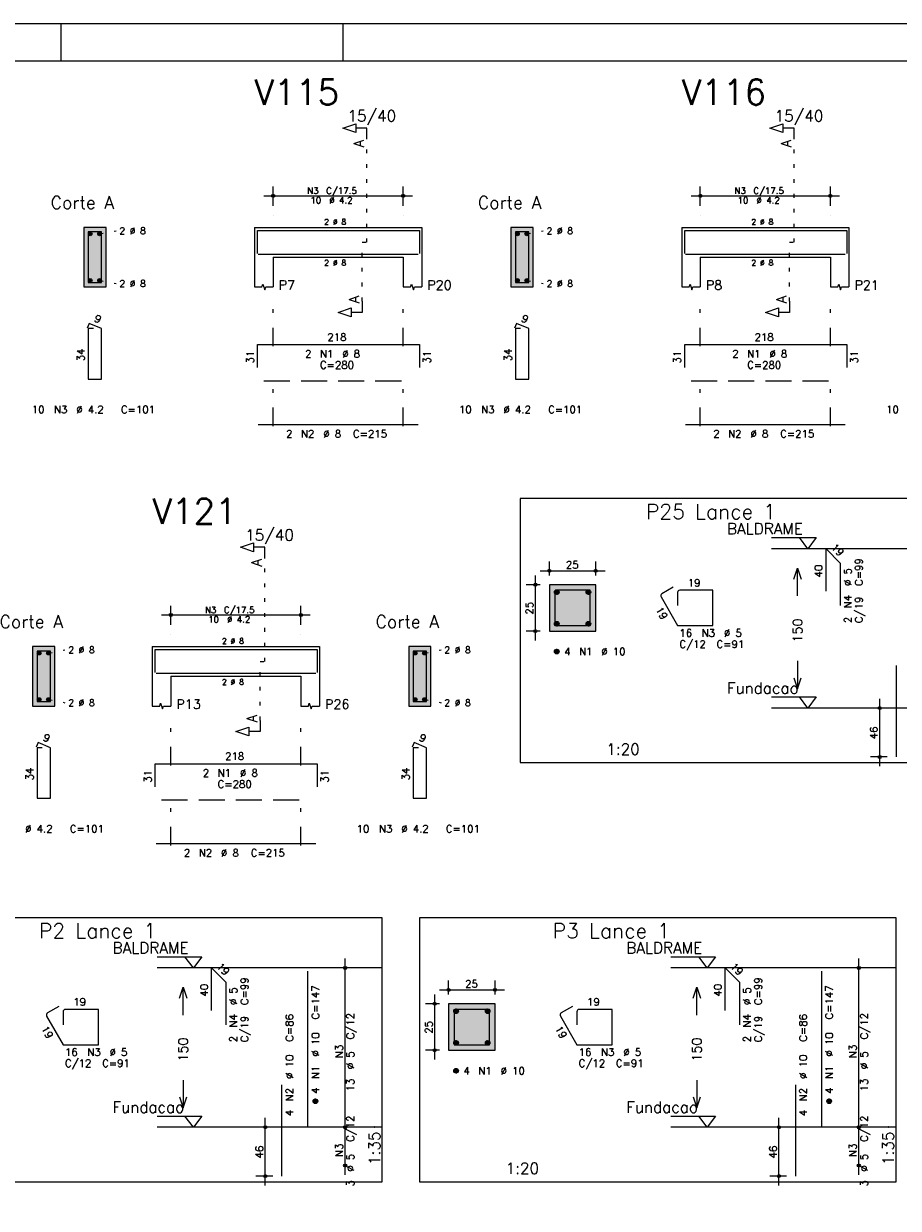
# Model space of a CAD drawing. Extents: x 0 to 84.1, y 0 to 59.4.
# Tile 4 of 9: x 20 to 43.5, y 27.5 to 59.4. Entities that reach past the tile are written whole.
import ezdxf

# ---------------------------------------------------------------- set-up
doc = ezdxf.new("R2010")
doc.units = 0
for name, pattern in [('ESTILO_TQS_0001', [1, 0.7, -0.3]), ('ESTILO_TQS_0002', [0.4, 0.1, -0.3]), ('ESTILO_TQS_0003', [1.5, 0.5, -0.4, 0.1, -0.5])]:
    doc.linetypes.add(name, pattern=pattern)
for name, color, linetype in [('1', 1, 'CONTINUOUS'), ('10', 10, 'CONTINUOUS'), ('2', 2, 'CONTINUOUS'), ('3', 3, 'CONTINUOUS'), ('4', 4, 'CONTINUOUS'), ('6', 6, 'CONTINUOUS'), ('7', 7, 'CONTINUOUS')]:
    doc.layers.add(name, color=color, linetype=linetype)
doc.styles.get("Standard").update_dxf_attribs({"font": 'ROMANS.SHX'})

msp = doc.modelspace()

# ---------------------------------------------------------------- linework, layer by layer
at = {"layer": '1', "linetype": 'ESTILO_TQS_0002'}
for p, q in [((29.237, 53.52), (29.237, 56.29)), ((40.733, 53.52), (40.733, 56.29)), ((22.041, 53.745), (22.486, 53.83)), ((33.537, 53.745), (33.982, 53.83)), ((29.112, 51.935), (29.112, 53.52)), ((29.112, 53.52), (29.237, 53.52)), ((40.608, 51.935), (40.608, 53.52)), ((40.608, 53.52), (40.733, 53.52)), ((22.041, 52.495), (22.486, 52.41)), ((33.537, 52.495), (33.982, 52.41)), ((26.485, 42.246), (26.485, 45.016)), ((20.665, 42.471), (21.11, 42.556)), ((30.785, 42.471), (31.23, 42.556)), ((26.36, 40.661), (26.36, 42.246)), ((26.36, 42.246), (26.485, 42.246)), ((20.665, 41.221), (21.11, 41.136)), ((30.785, 41.221), (31.23, 41.136))]:
    msp.add_line(p, q, dxfattribs=at)
at = {"layer": '1', "linetype": 'ESTILO_TQS_0001'}
for p, q in [((26.462, 49.795), (30.462, 49.795)), ((37.958, 49.795), (41.958, 49.795)), ((23.71, 38.521), (27.71, 38.521))]:
    msp.add_line(p, q, dxfattribs=at)
at = {"layer": '1', "linetype": 'CONTINUOUS'}
for points in [[(33.36, 39.526214), (46.185, 39.526214), (46.185, 46.626214), (33.36, 46.626214), (33.36, 39.526214)], [(40.125, 45.576214), (41.325, 45.576214), (41.1, 45.276214), (40.875, 45.576214)], [(46.185, 45.276214), (40.125, 45.276214)], [(40.125, 41.2905), (41.325, 41.2905), (41.1, 40.9905), (40.875, 41.2905)], [(46.185, 40.9905), (40.125, 40.9905)], [(16.825, 28.252214), (29.65, 28.252214), (29.65, 35.352214), (16.825, 35.352214), (16.825, 28.252214)], [(30.65, 28.252214), (43.475, 28.252214), (43.475, 35.352214), (30.65, 35.352214), (30.65, 28.252214)], [(23.59, 34.302214), (24.79, 34.302214), (24.565, 34.002214), (24.34, 34.302214)], [(37.415, 34.302214), (38.615, 34.302214), (38.39, 34.002214), (38.165, 34.302214)], [(29.65, 34.002214), (23.59, 34.002214)], [(43.475, 34.002214), (37.415, 34.002214)], [(23.59, 30.0165), (24.79, 30.0165), (24.565, 29.7165), (24.34, 30.0165)], [(37.415, 30.0165), (38.615, 30.0165), (38.39, 29.7165), (38.165, 30.0165)], [(29.65, 29.7165), (23.59, 29.7165)], [(43.475, 29.7165), (37.415, 29.7165)]]:
    msp.add_lwpolyline(points, dxfattribs=at)
at = {"layer": '1', "linetype": 'ESTILO_TQS_0002'}
for points in [[(34.145, 43.060857), (35.395, 43.060857), (35.395, 44.310857), (34.145, 44.310857), (34.145, 43.060857)], [(31.435, 31.786857), (32.685, 31.786857), (32.685, 33.036857), (31.435, 33.036857), (31.435, 31.786857)]]:
    msp.add_lwpolyline(points, dxfattribs=at)
at = {"layer": '1', "linetype": 'CONTINUOUS'}
for centre in [(21.791, 53.745), (22.041, 53.745), (33.287, 53.745), (33.537, 53.745), (21.791, 52.495), (22.041, 52.495), (33.287, 52.495), (33.537, 52.495), (20.415, 42.471), (20.665, 42.471), (30.535, 42.471), (30.785, 42.471), (20.415, 41.221), (20.665, 41.221), (30.535, 41.221), (30.785, 41.221)]:
    msp.add_circle(centre, 0.05, dxfattribs=at)
for points in [[(21.841, 53.745), (21.766, 53.788301), (21.744015, 53.762101)], [(21.841, 53.745), (21.744015, 53.762101), (21.744015, 53.727899)], [(21.841, 53.745), (21.744015, 53.727899), (21.766, 53.701699)], [(21.841, 53.745), (21.799682, 53.79424), (21.766, 53.788301)], [(21.841, 53.745), (21.766, 53.701699), (21.799682, 53.69576)], [(21.841, 53.745), (21.829302, 53.777139), (21.799682, 53.79424)], [(21.841, 53.745), (21.799682, 53.69576), (21.829302, 53.712861)], [(21.841, 53.745), (21.829302, 53.712861), (21.841, 53.745)], [(22.091, 53.745), (22.016, 53.788301), (21.994015, 53.762101)], [(22.091, 53.745), (21.994015, 53.762101), (21.994015, 53.727899)], [(22.091, 53.745), (21.994015, 53.727899), (22.016, 53.701699)], [(22.091, 53.745), (22.049682, 53.79424), (22.016, 53.788301)], [(22.091, 53.745), (22.016, 53.701699), (22.049682, 53.69576)], [(22.091, 53.745), (22.079302, 53.777139), (22.049682, 53.79424)], [(22.091, 53.745), (22.049682, 53.69576), (22.079302, 53.712861)], [(22.091, 53.745), (22.079302, 53.712861), (22.091, 53.745)], [(33.337, 53.745), (33.262, 53.788301), (33.240015, 53.762101)], [(33.337, 53.745), (33.240015, 53.762101), (33.240015, 53.727899)], [(33.337, 53.745), (33.240015, 53.727899), (33.262, 53.701699)], [(33.337, 53.745), (33.295682, 53.79424), (33.262, 53.788301)], [(33.337, 53.745), (33.262, 53.701699), (33.295682, 53.69576)], [(33.337, 53.745), (33.325302, 53.777139), (33.295682, 53.79424)], [(33.337, 53.745), (33.295682, 53.69576), (33.325302, 53.712861)], [(33.337, 53.745), (33.325302, 53.712861), (33.337, 53.745)], [(33.587, 53.745), (33.512, 53.788301), (33.490015, 53.762101)], [(33.587, 53.745), (33.490015, 53.762101), (33.490015, 53.727899)], [(33.587, 53.745), (33.490015, 53.727899), (33.512, 53.701699)], [(33.587, 53.745), (33.545682, 53.79424), (33.512, 53.788301)], [(33.587, 53.745), (33.512, 53.701699), (33.545682, 53.69576)], [(33.587, 53.745), (33.575302, 53.777139), (33.545682, 53.79424)], [(33.587, 53.745), (33.545682, 53.69576), (33.575302, 53.712861)], [(33.587, 53.745), (33.575302, 53.712861), (33.587, 53.745)], [(21.841, 52.495), (21.766, 52.538301), (21.744015, 52.512101)], [(21.841, 52.495), (21.744015, 52.512101), (21.744015, 52.477899)], [(21.841, 52.495), (21.744015, 52.477899), (21.766, 52.451699)], [(21.841, 52.495), (21.799682, 52.54424), (21.766, 52.538301)], [(21.841, 52.495), (21.766, 52.451699), (21.799682, 52.44576)], [(21.841, 52.495), (21.829302, 52.527139), (21.799682, 52.54424)], [(21.841, 52.495), (21.799682, 52.44576), (21.829302, 52.462861)], [(21.841, 52.495), (21.829302, 52.462861), (21.841, 52.495)], [(22.091, 52.495), (22.016, 52.538301), (21.994015, 52.512101)], [(22.091, 52.495), (21.994015, 52.512101), (21.994015, 52.477899)], [(22.091, 52.495), (21.994015, 52.477899), (22.016, 52.451699)], [(22.091, 52.495), (22.049682, 52.54424), (22.016, 52.538301)], [(22.091, 52.495), (22.016, 52.451699), (22.049682, 52.44576)], [(22.091, 52.495), (22.079302, 52.527139), (22.049682, 52.54424)], [(22.091, 52.495), (22.049682, 52.44576), (22.079302, 52.462861)], [(22.091, 52.495), (22.079302, 52.462861), (22.091, 52.495)], [(33.337, 52.495), (33.262, 52.538301), (33.240015, 52.512101)], [(33.337, 52.495), (33.240015, 52.512101), (33.240015, 52.477899)], [(33.337, 52.495), (33.240015, 52.477899), (33.262, 52.451699)], [(33.337, 52.495), (33.295682, 52.54424), (33.262, 52.538301)], [(33.337, 52.495), (33.262, 52.451699), (33.295682, 52.44576)], [(33.337, 52.495), (33.325302, 52.527139), (33.295682, 52.54424)], [(33.337, 52.495), (33.295682, 52.44576), (33.325302, 52.462861)], [(33.337, 52.495), (33.325302, 52.462861), (33.337, 52.495)], [(33.587, 52.495), (33.512, 52.538301), (33.490015, 52.512101)], [(33.587, 52.495), (33.490015, 52.512101), (33.490015, 52.477899)], [(33.587, 52.495), (33.490015, 52.477899), (33.512, 52.451699)], [(33.587, 52.495), (33.545682, 52.54424), (33.512, 52.538301)], [(33.587, 52.495), (33.512, 52.451699), (33.545682, 52.44576)], [(33.587, 52.495), (33.575302, 52.527139), (33.545682, 52.54424)], [(33.587, 52.495), (33.545682, 52.44576), (33.575302, 52.462861)], [(33.587, 52.495), (33.575302, 52.462861), (33.587, 52.495)], [(20.465, 42.471), (20.39, 42.514301), (20.368015, 42.488101)], [(20.465, 42.471), (20.368015, 42.488101), (20.368015, 42.453899)], [(20.465, 42.471), (20.368015, 42.453899), (20.39, 42.427699)], [(20.465, 42.471), (20.423682, 42.52024), (20.39, 42.514301)], [(20.465, 42.471), (20.39, 42.427699), (20.423682, 42.42176)], [(20.465, 42.471), (20.453302, 42.503139), (20.423682, 42.52024)], [(20.465, 42.471), (20.423682, 42.42176), (20.453302, 42.438861)], [(20.465, 42.471), (20.453302, 42.438861), (20.465, 42.471)], [(20.715, 42.471), (20.64, 42.514301), (20.618015, 42.488101)], [(20.715, 42.471), (20.618015, 42.488101), (20.618015, 42.453899)], [(20.715, 42.471), (20.618015, 42.453899), (20.64, 42.427699)], [(20.715, 42.471), (20.673682, 42.52024), (20.64, 42.514301)], [(20.715, 42.471), (20.64, 42.427699), (20.673682, 42.42176)], [(20.715, 42.471), (20.703302, 42.503139), (20.673682, 42.52024)], [(20.715, 42.471), (20.673682, 42.42176), (20.703302, 42.438861)], [(20.715, 42.471), (20.703302, 42.438861), (20.715, 42.471)], [(30.585, 42.471), (30.51, 42.514301), (30.488015, 42.488101)], [(30.585, 42.471), (30.488015, 42.488101), (30.488015, 42.453899)], [(30.585, 42.471), (30.488015, 42.453899), (30.51, 42.427699)], [(30.585, 42.471), (30.543682, 42.52024), (30.51, 42.514301)], [(30.585, 42.471), (30.51, 42.427699), (30.543682, 42.42176)], [(30.585, 42.471), (30.573302, 42.503139), (30.543682, 42.52024)], [(30.585, 42.471), (30.543682, 42.42176), (30.573302, 42.438861)], [(30.585, 42.471), (30.573302, 42.438861), (30.585, 42.471)], [(30.835, 42.471), (30.76, 42.514301), (30.738015, 42.488101)], [(30.835, 42.471), (30.738015, 42.488101), (30.738015, 42.453899)], [(30.835, 42.471), (30.738015, 42.453899), (30.76, 42.427699)], [(30.835, 42.471), (30.793682, 42.52024), (30.76, 42.514301)], [(30.835, 42.471), (30.76, 42.427699), (30.793682, 42.42176)], [(30.835, 42.471), (30.823302, 42.503139), (30.793682, 42.52024)], [(30.835, 42.471), (30.793682, 42.42176), (30.823302, 42.438861)], [(30.835, 42.471), (30.823302, 42.438861), (30.835, 42.471)], [(20.465, 41.221), (20.39, 41.264301), (20.368015, 41.238101)], [(20.465, 41.221), (20.368015, 41.238101), (20.368015, 41.203899)], [(20.465, 41.221), (20.368015, 41.203899), (20.39, 41.177699)], [(20.465, 41.221), (20.423682, 41.27024), (20.39, 41.264301)], [(20.465, 41.221), (20.39, 41.177699), (20.423682, 41.17176)], [(20.465, 41.221), (20.453302, 41.253139), (20.423682, 41.27024)], [(20.465, 41.221), (20.423682, 41.17176), (20.453302, 41.188861)], [(20.465, 41.221), (20.453302, 41.188861), (20.465, 41.221)], [(20.715, 41.221), (20.64, 41.264301), (20.618015, 41.238101)], [(20.715, 41.221), (20.618015, 41.238101), (20.618015, 41.203899)], [(20.715, 41.221), (20.618015, 41.203899), (20.64, 41.177699)], [(20.715, 41.221), (20.673682, 41.27024), (20.64, 41.264301)], [(20.715, 41.221), (20.64, 41.177699), (20.673682, 41.17176)], [(20.715, 41.221), (20.703302, 41.253139), (20.673682, 41.27024)], [(20.715, 41.221), (20.673682, 41.17176), (20.703302, 41.188861)], [(20.715, 41.221), (20.703302, 41.188861), (20.715, 41.221)], [(30.585, 41.221), (30.51, 41.264301), (30.488015, 41.238101)], [(30.585, 41.221), (30.488015, 41.238101), (30.488015, 41.203899)], [(30.585, 41.221), (30.488015, 41.203899), (30.51, 41.177699)], [(30.585, 41.221), (30.543682, 41.27024), (30.51, 41.264301)], [(30.585, 41.221), (30.51, 41.177699), (30.543682, 41.17176)], [(30.585, 41.221), (30.573302, 41.253139), (30.543682, 41.27024)], [(30.585, 41.221), (30.543682, 41.17176), (30.573302, 41.188861)], [(30.585, 41.221), (30.573302, 41.188861), (30.585, 41.221)], [(30.835, 41.221), (30.76, 41.264301), (30.738015, 41.238101)], [(30.835, 41.221), (30.738015, 41.238101), (30.738015, 41.203899)], [(30.835, 41.221), (30.738015, 41.203899), (30.76, 41.177699)], [(30.835, 41.221), (30.793682, 41.27024), (30.76, 41.264301)], [(30.835, 41.221), (30.76, 41.177699), (30.793682, 41.17176)], [(30.835, 41.221), (30.823302, 41.253139), (30.793682, 41.27024)], [(30.835, 41.221), (30.793682, 41.17176), (30.823302, 41.188861)], [(30.835, 41.221), (30.823302, 41.188861), (30.835, 41.221)]]:
    msp.add_solid(points, dxfattribs=at)
at = {"layer": '10', "linetype": 'CONTINUOUS'}
for points in [[(22.216, 52.32), (22.216, 53.92), (21.616, 53.92)], [(22.216, 52.32), (21.616, 53.92), (21.616, 52.32)], [(33.712, 52.32), (33.712, 53.92), (33.112, 53.92)], [(33.712, 52.32), (33.112, 53.92), (33.112, 52.32)], [(22.216, 52.32), (21.616, 52.32), (22.216, 52.32)], [(33.712, 52.32), (33.112, 52.32), (33.712, 52.32)], [(20.84, 41.046), (20.84, 42.646), (20.24, 42.646)], [(20.84, 41.046), (20.24, 42.646), (20.24, 41.046)], [(30.96, 41.046), (30.96, 42.646), (30.36, 42.646)], [(30.96, 41.046), (30.36, 42.646), (30.36, 41.046)], [(20.84, 41.046), (20.24, 41.046), (20.84, 41.046)], [(30.96, 41.046), (30.36, 41.046), (30.96, 41.046)]]:
    msp.add_solid(points, dxfattribs=at)
at = {"layer": '2', "linetype": 'CONTINUOUS'}
for p, q in [((84.100006, 59.400002), (0, 59.400002)), ((21, 59.400002), (21, 58.400002)), ((28.600006, 58.400002), (28.600006, 59.400002)), ((26.712, 54.5), (26.712, 55.02)), ((30.212, 54.5), (30.212, 55.02)), ((38.208, 54.5), (38.208, 55.02)), ((41.708, 54.5), (41.708, 55.02)), ((26.462, 54.77), (30.462, 54.77)), ((37.958, 54.77), (41.958, 54.77)), ((26.712, 54.25), (26.712, 54.25)), ((30.212, 54.25), (30.212, 54.25)), ((38.208, 54.25), (38.208, 54.25)), ((41.708, 54.25), (41.708, 54.25)), ((22.216, 53.92), (21.616, 53.92)), ((21.616, 53.92), (21.616, 52.32)), ((22.216, 52.32), (22.216, 53.92)), ((26.212, 53.92), (26.212, 53.12)), ((26.212, 53.92), (26.712, 53.92)), ((26.712, 53.92), (30.212, 53.92)), ((30.212, 53.92), (30.712, 53.92)), ((30.712, 53.92), (30.712, 53.12)), ((33.712, 53.92), (33.112, 53.92)), ((33.112, 53.92), (33.112, 52.32)), ((33.712, 52.32), (33.712, 53.92)), ((37.708, 53.92), (37.708, 53.12)), ((37.708, 53.92), (38.208, 53.92)), ((38.208, 53.92), (41.708, 53.92)), ((41.708, 53.92), (42.208, 53.92)), ((42.208, 53.92), (42.208, 53.12)), ((26.212, 53.12), (26.212, 52.32)), ((26.712, 53.12), (30.212, 53.12)), ((26.712, 53.12), (26.712, 52.32)), ((30.212, 53.12), (30.212, 52.32)), ((30.712, 53.12), (30.712, 52.32)), ((37.708, 53.12), (37.708, 52.32)), ((38.208, 53.12), (41.708, 53.12)), ((38.208, 53.12), (38.208, 52.32)), ((41.708, 53.12), (41.708, 52.32)), ((42.208, 53.12), (42.208, 52.32)), ((21.616, 52.32), (22.216, 52.32)), ((33.112, 52.32), (33.712, 52.32)), ((34.145, 44.560857), (34.145, 44.935857)), ((35.395, 44.560857), (35.395, 44.935857)), ((33.895, 44.685857), (35.645, 44.685857)), ((33.895, 44.310857), (33.52, 44.310857)), ((33.77, 42.810857), (33.77, 44.560857)), ((34.145, 44.310857), (34.145, 44.310857)), ((34.145, 44.310857), (34.145, 44.310857)), ((35.395, 44.310857), (35.395, 44.310857)), ((23.96, 43.226), (23.96, 43.746)), ((27.46, 43.226), (27.46, 43.746)), ((23.71, 43.496), (27.71, 43.496)), ((33.895, 43.060857), (33.52, 43.060857)), ((34.145, 43.060857), (34.145, 43.060857)), ((23.96, 42.976), (23.96, 42.976)), ((27.46, 42.976), (27.46, 42.976)), ((20.84, 42.646), (20.24, 42.646)), ((20.24, 42.646), (20.24, 41.046)), ((20.84, 41.046), (20.84, 42.646)), ((23.46, 42.646), (23.46, 41.846)), ((23.46, 42.646), (23.96, 42.646)), ((23.96, 42.646), (27.46, 42.646)), ((27.46, 42.646), (27.96, 42.646)), ((27.96, 42.646), (27.96, 41.846)), ((30.96, 42.646), (30.36, 42.646)), ((30.36, 42.646), (30.36, 41.046)), ((30.96, 41.046), (30.96, 42.646)), ((23.46, 41.846), (23.46, 41.046)), ((23.96, 41.846), (27.46, 41.846)), ((23.96, 41.846), (23.96, 41.046)), ((27.46, 41.846), (27.46, 41.046)), ((27.96, 41.846), (27.96, 41.046)), ((43.035, 39.426214), (43.035, 41.2405)), ((20.24, 41.046), (20.84, 41.046)), ((30.36, 41.046), (30.96, 41.046)), ((43.235, 40.9905), (42.785, 40.9905)), ((43.485, 40.9905), (43.485, 40.9905)), ((43.235, 39.676214), (42.785, 39.676214)), ((43.485, 39.676214), (43.485, 39.676214)), ((28.65, 29.4665), (28.65, 34.252214)), ((42.475, 29.4665), (42.475, 34.252214)), ((28.65, 34.002214), (28.65, 34.002214)), ((42.475, 34.002214), (42.475, 34.002214)), ((31.435, 33.286857), (31.435, 33.661857)), ((32.685, 33.286857), (32.685, 33.661857)), ((31.06, 31.536857), (31.06, 33.286857)), ((31.185, 33.411857), (32.935, 33.411857)), ((31.185, 33.036857), (30.81, 33.036857)), ((31.435, 33.036857), (31.435, 33.036857)), ((31.435, 33.036857), (31.435, 33.036857)), ((32.685, 33.036857), (32.685, 33.036857)), ((31.185, 31.786857), (30.81, 31.786857)), ((31.435, 31.786857), (31.435, 31.786857)), ((26.5, 28.152214), (26.5, 29.9665)), ((28.65, 28.437929), (28.65, 29.9665)), ((40.325, 28.152214), (40.325, 29.9665)), ((42.475, 28.437929), (42.475, 29.9665)), ((26.7, 29.7165), (26.25, 29.7165)), ((26.95, 29.7165), (26.95, 29.7165)), ((28.65, 29.7165), (28.65, 29.7165)), ((28.65, 29.7165), (28.65, 29.7165)), ((40.525, 29.7165), (40.075, 29.7165)), ((40.775, 29.7165), (40.775, 29.7165)), ((42.475, 29.7165), (42.475, 29.7165)), ((42.475, 29.7165), (42.475, 29.7165)), ((28.65, 28.687929), (28.65, 28.687929)), ((42.475, 28.687929), (42.475, 28.687929)), ((26.7, 28.402214), (26.25, 28.402214)), ((26.95, 28.402214), (26.95, 28.402214)), ((40.525, 28.402214), (40.075, 28.402214)), ((40.775, 28.402214), (40.775, 28.402214))]:
    msp.add_line(p, q, dxfattribs=at)
at = {"layer": '2', "linetype": 'ESTILO_TQS_0003'}
for p, q in [((26.712, 50.722), (26.712, 51.82)), ((30.212, 50.722), (30.212, 51.82)), ((38.208, 50.722), (38.208, 51.82)), ((41.708, 50.722), (41.708, 51.82)), ((26.712, 48.572), (26.712, 49.918)), ((30.212, 48.572), (30.212, 49.918)), ((38.208, 48.572), (38.208, 49.918)), ((41.708, 48.572), (41.708, 49.918)), ((23.96, 39.448), (23.96, 40.546)), ((27.46, 39.448), (27.46, 40.546)), ((23.96, 37.298), (23.96, 38.644)), ((27.46, 37.298), (27.46, 38.644))]:
    msp.add_line(p, q, dxfattribs=at)
at = {"layer": '2', "linetype": 'CONTINUOUS'}
for points in [[(83.100006, 1), (2.5, 1), (2.5, 58.400002), (83.100006, 58.400002), (83.100006, 1)], [(29.237, 56.29), (29.237, 56.59), (28.937, 56.59), (28.937, 56.47), (28.587, 56.59), (28.937, 56.71), (28.937, 56.59)], [(40.733, 56.29), (40.733, 56.59), (40.433, 56.59), (40.433, 56.47), (40.083, 56.59), (40.433, 56.71), (40.433, 56.59)], [(26.212, 52.32), (26.412, 52.32), (26.437, 52.395), (26.487, 52.245), (26.512, 52.32), (26.712, 52.32)], [(30.212, 52.32), (30.412, 52.32), (30.437, 52.395), (30.487, 52.245), (30.512, 52.32), (30.712, 52.32)], [(37.708, 52.32), (37.908, 52.32), (37.933, 52.395), (37.983, 52.245), (38.008, 52.32), (38.208, 52.32)], [(41.708, 52.32), (41.908, 52.32), (41.933, 52.395), (41.983, 52.245), (42.008, 52.32), (42.208, 52.32)], [(29.112, 51.935), (29.112, 51.635), (28.812, 51.635), (28.812, 51.515), (28.462, 51.635), (28.812, 51.755), (28.812, 51.635)], [(40.608, 51.935), (40.608, 51.635), (40.308, 51.635), (40.308, 51.515), (39.958, 51.635), (40.308, 51.755), (40.308, 51.635)], [(26.485, 45.016), (26.485, 45.316), (26.185, 45.316), (26.185, 45.196), (25.835, 45.316), (26.185, 45.436), (26.185, 45.316)], [(40.725, 44.458357), (40.825, 44.758357), (40.925, 44.458357)], [(40.825, 44.008357), (40.825, 44.758357)], [(34.145, 43.060857), (35.395, 43.060857), (35.395, 44.310857), (34.145, 44.310857), (34.145, 43.060857)], [(40.825, 42.258357), (40.825, 41.508357)], [(40.725, 41.808357), (40.825, 41.508357), (40.925, 41.808357)], [(23.46, 41.046), (23.66, 41.046), (23.685, 41.121), (23.735, 40.971), (23.76, 41.046), (23.96, 41.046)], [(27.46, 41.046), (27.66, 41.046), (27.685, 41.121), (27.735, 40.971), (27.76, 41.046), (27.96, 41.046)], [(26.36, 40.661), (26.36, 40.361), (26.06, 40.361), (26.06, 40.241), (25.71, 40.361), (26.06, 40.481), (26.06, 40.361)], [(24.19, 33.184357), (24.29, 33.484357), (24.39, 33.184357)], [(24.29, 32.734357), (24.29, 33.484357)], [(38.015, 33.184357), (38.115, 33.484357), (38.215, 33.184357)], [(38.115, 32.734357), (38.115, 33.484357)], [(31.435, 31.786857), (32.685, 31.786857), (32.685, 33.036857), (31.435, 33.036857), (31.435, 31.786857)], [(24.29, 30.984357), (24.29, 30.234357)], [(38.115, 30.984357), (38.115, 30.234357)], [(24.19, 30.534357), (24.29, 30.234357), (24.39, 30.534357)], [(38.015, 30.534357), (38.115, 30.234357), (38.215, 30.534357)]]:
    msp.add_lwpolyline(points, dxfattribs=at)
for centre, radius in [((26.712, 54.77), 0.041625), ((30.212, 54.77), 0.041625), ((38.208, 54.77), 0.041625), ((41.708, 54.77), 0.041625), ((26.712, 54.77), 0.02075), ((30.212, 54.77), 0.02075), ((38.208, 54.77), 0.02075), ((41.708, 54.77), 0.02075), ((34.145, 44.685857), 0.04), ((34.145, 44.685857), 0.02), ((35.395, 44.685857), 0.04), ((35.395, 44.685857), 0.02), ((33.77, 44.310857), 0.04), ((33.77, 44.310857), 0.02), ((23.96, 43.496), 0.041625), ((23.96, 43.496), 0.02075), ((27.46, 43.496), 0.041625), ((27.46, 43.496), 0.02075), ((33.77, 43.060857), 0.04), ((33.77, 43.060857), 0.02), ((43.035, 40.9905), 0.04), ((43.035, 40.9905), 0.02), ((43.035, 39.676214), 0.04), ((43.035, 39.676214), 0.02), ((28.65, 34.002214), 0.041625), ((28.65, 34.002214), 0.02075), ((42.475, 34.002214), 0.041625), ((42.475, 34.002214), 0.02075), ((31.435, 33.411857), 0.04), ((31.435, 33.411857), 0.02), ((32.685, 33.411857), 0.04), ((32.685, 33.411857), 0.02), ((31.06, 33.036857), 0.04), ((31.06, 33.036857), 0.02), ((31.06, 31.786857), 0.04), ((31.06, 31.786857), 0.02), ((26.5, 29.7165), 0.04), ((26.5, 29.7165), 0.02), ((28.65, 29.7165), 0.041625), ((28.65, 29.7165), 0.041625), ((28.65, 29.7165), 0.02075), ((28.65, 29.7165), 0.02075), ((40.325, 29.7165), 0.04), ((40.325, 29.7165), 0.02), ((42.475, 29.7165), 0.041625), ((42.475, 29.7165), 0.041625), ((42.475, 29.7165), 0.02075), ((42.475, 29.7165), 0.02075), ((28.65, 28.687929), 0.041625), ((28.65, 28.687929), 0.02075), ((42.475, 28.687929), 0.041625), ((42.475, 28.687929), 0.02075), ((26.5, 28.402214), 0.04), ((26.5, 28.402214), 0.02), ((40.325, 28.402214), 0.04), ((40.325, 28.402214), 0.02)]:
    msp.add_circle(centre, radius, dxfattribs=at)
for points in [[(34.145, 43.060857), (35.395, 43.060857), (35.395, 44.310857)], [(34.145, 43.060857), (35.395, 44.310857), (34.145, 44.310857)], [(34.145, 43.060857), (34.145, 44.310857), (34.145, 43.060857)], [(31.435, 31.786857), (32.685, 31.786857), (32.685, 33.036857)], [(31.435, 31.786857), (32.685, 33.036857), (31.435, 33.036857)], [(31.435, 31.786857), (31.435, 33.036857), (31.435, 31.786857)]]:
    msp.add_solid(points, dxfattribs=at)
at = {"layer": '3', "linetype": 'CONTINUOUS'}
for p, q in [((34.283156, 44.102046), (34.35381, 44.1727)), ((34.283165, 44.119732), (34.336181, 44.172749)), ((34.286831, 44.088044), (34.367838, 44.16905)), ((34.292882, 44.076416), (34.379471, 44.163006)), ((34.300828, 44.066686), (34.389208, 44.155065)), ((34.310562, 44.058741), (34.397159, 44.145339)), ((34.322198, 44.0527), (34.403158, 44.13366)), ((34.336173, 44.048997), (34.406893, 44.119717)), ((34.353878, 44.049024), (34.406897, 44.102044)), ((35.133156, 44.102046), (35.20381, 44.1727)), ((35.133165, 44.119732), (35.186181, 44.172749)), ((35.136831, 44.088044), (35.217838, 44.16905)), ((35.142882, 44.076416), (35.229471, 44.163006)), ((35.150828, 44.066686), (35.239208, 44.155065)), ((35.160562, 44.058741), (35.247159, 44.145339)), ((35.172198, 44.0527), (35.253158, 44.13366)), ((35.186173, 44.048997), (35.256893, 44.119717)), ((35.203878, 44.049024), (35.256897, 44.102044)), ((34.283156, 43.252046), (34.35381, 43.3227)), ((34.283165, 43.269732), (34.336181, 43.322749)), ((34.286831, 43.238044), (34.367838, 43.31905)), ((34.292882, 43.226416), (34.379471, 43.313006)), ((34.300828, 43.216686), (34.389208, 43.305065)), ((34.310562, 43.208741), (34.397159, 43.295339)), ((34.322198, 43.2027), (34.403158, 43.28366)), ((34.336173, 43.198997), (34.406893, 43.269717)), ((34.353878, 43.199024), (34.406897, 43.252044)), ((35.133156, 43.252046), (35.20381, 43.3227)), ((35.133165, 43.269732), (35.186181, 43.322749)), ((35.136831, 43.238044), (35.217838, 43.31905)), ((35.142882, 43.226416), (35.229471, 43.313006)), ((35.150828, 43.216686), (35.239208, 43.305065)), ((35.160562, 43.208741), (35.247159, 43.295339)), ((35.172198, 43.2027), (35.253158, 43.28366)), ((35.186173, 43.198997), (35.256893, 43.269717)), ((35.203878, 43.199024), (35.256897, 43.252044)), ((34.283156, 42.502046), (34.35381, 42.5727)), ((34.283165, 42.519732), (34.336181, 42.572749)), ((34.286831, 42.488044), (34.367838, 42.56905)), ((34.292882, 42.476416), (34.379471, 42.563006)), ((34.300828, 42.466686), (34.389208, 42.555065)), ((34.310562, 42.458741), (34.397159, 42.545339)), ((34.322198, 42.4527), (34.403158, 42.53366)), ((34.336173, 42.448997), (34.406893, 42.519717)), ((34.353878, 42.449024), (34.406897, 42.502044)), ((31.573156, 32.828046), (31.64381, 32.8987)), ((31.573165, 32.845732), (31.626181, 32.898749)), ((31.576831, 32.814044), (31.657838, 32.89505)), ((31.582882, 32.802416), (31.669471, 32.889006)), ((31.590828, 32.792686), (31.679208, 32.881065)), ((31.600562, 32.784741), (31.687159, 32.871339)), ((31.612198, 32.7787), (31.693158, 32.85966)), ((31.626173, 32.774997), (31.696893, 32.845717)), ((31.643878, 32.775024), (31.696897, 32.828044)), ((32.423156, 32.828046), (32.49381, 32.8987)), ((32.423165, 32.845732), (32.476181, 32.898749)), ((32.426831, 32.814044), (32.507838, 32.89505)), ((32.432882, 32.802416), (32.519471, 32.889006)), ((32.440828, 32.792686), (32.529208, 32.881065)), ((32.450562, 32.784741), (32.537159, 32.871339)), ((32.462198, 32.7787), (32.543158, 32.85966)), ((32.476173, 32.774997), (32.546893, 32.845717)), ((32.493878, 32.775024), (32.546897, 32.828044)), ((31.573156, 31.978046), (31.64381, 32.0487)), ((31.573165, 31.995732), (31.626181, 32.048749)), ((31.576831, 31.964044), (31.657838, 32.04505)), ((31.582882, 31.952416), (31.669471, 32.039006)), ((31.590828, 31.942686), (31.679208, 32.031065)), ((31.600562, 31.934741), (31.687159, 32.021339)), ((31.612198, 31.9287), (31.693158, 32.00966)), ((31.626173, 31.924997), (31.696893, 31.995717)), ((31.643878, 31.925024), (31.696897, 31.978044)), ((32.423156, 31.978046), (32.49381, 32.0487)), ((32.423165, 31.995732), (32.476181, 32.048749)), ((32.426831, 31.964044), (32.507838, 32.04505)), ((32.432882, 31.952416), (32.519471, 32.039006)), ((32.440828, 31.942686), (32.529208, 32.031065)), ((32.450562, 31.934741), (32.537159, 32.021339)), ((32.462198, 31.9287), (32.543158, 32.00966)), ((32.476173, 31.924997), (32.546893, 31.995717)), ((32.493878, 31.925024), (32.546897, 31.978044)), ((31.573156, 31.228046), (31.64381, 31.2987)), ((31.573165, 31.245732), (31.626181, 31.298749)), ((31.576831, 31.214044), (31.657838, 31.29505)), ((31.582882, 31.202416), (31.669471, 31.289006)), ((31.590828, 31.192686), (31.679208, 31.281065)), ((31.600562, 31.184741), (31.687159, 31.271339)), ((31.612198, 31.1787), (31.693158, 31.25966)), ((31.626173, 31.174997), (31.696893, 31.245717)), ((31.643878, 31.175024), (31.696897, 31.228044)), ((27.788156, 30.407689), (27.85881, 30.478343)), ((27.788165, 30.425375), (27.841181, 30.478392)), ((27.791831, 30.393687), (27.872838, 30.474693)), ((27.797882, 30.382059), (27.884471, 30.468649)), ((27.805828, 30.372328), (27.894208, 30.460708)), ((27.815562, 30.364384), (27.902159, 30.450982)), ((27.827198, 30.358343), (27.908158, 30.439303)), ((27.841173, 30.35464), (27.911893, 30.42536)), ((27.858878, 30.354667), (27.911897, 30.407687)), ((41.613156, 30.407689), (41.68381, 30.478343)), ((41.613165, 30.425375), (41.666181, 30.478392)), ((41.616831, 30.393687), (41.697838, 30.474693)), ((41.622882, 30.382059), (41.709471, 30.468649)), ((41.630828, 30.372328), (41.719208, 30.460708)), ((41.640562, 30.364384), (41.727159, 30.450982)), ((41.652198, 30.358343), (41.733158, 30.439303)), ((41.666173, 30.35464), (41.736893, 30.42536)), ((41.683878, 30.354667), (41.736897, 30.407687))]:
    msp.add_line(p, q, dxfattribs=at)
for centre in [(34.345, 44.110857), (35.195, 44.110857), (34.345, 43.260857), (35.195, 43.260857), (34.345, 42.510857), (31.635, 32.836857), (32.485, 32.836857), (31.635, 31.986857), (32.485, 31.986857), (31.635, 31.236857), (27.85, 30.4165), (41.675, 30.4165)]:
    msp.add_circle(centre, 0.0625, dxfattribs=at)
at = {"layer": '4', "linetype": 'CONTINUOUS'}
for p, q in [((26.292, 53.22), (26.292, 53.84)), ((26.292, 53.84), (30.652, 53.84)), ((30.652, 53.84), (30.652, 53.22)), ((37.788, 53.22), (37.788, 53.84)), ((37.788, 53.84), (42.148, 53.84)), ((42.148, 53.84), (42.148, 53.22)), ((26.312, 53.2), (30.612, 53.2)), ((37.808, 53.2), (42.108, 53.2)), ((34.295, 44.098357), (34.295, 43.210857)), ((34.295, 44.098357), (34.295, 43.748357)), ((34.7075, 44.160857), (34.3575, 44.160857)), ((35.245, 44.160857), (34.3575, 44.160857)), ((35.245, 43.210857), (35.245, 44.160857)), ((34.295, 43.210857), (35.245, 43.210857)), ((23.54, 41.946), (23.54, 42.566)), ((23.54, 42.566), (27.9, 42.566)), ((27.9, 42.566), (27.9, 41.946)), ((23.56, 41.926), (27.86, 41.926)), ((31.585, 32.824357), (31.585, 31.936857)), ((31.585, 32.824357), (31.585, 32.474357)), ((31.9975, 32.886857), (31.6475, 32.886857)), ((32.535, 32.886857), (31.6475, 32.886857)), ((32.535, 31.936857), (32.535, 32.886857)), ((31.585, 31.936857), (32.535, 31.936857))]:
    msp.add_line(p, q, dxfattribs=at)
for points in [[(21.736, 53.8), (21.736, 52.44), (22.096, 52.44), (22.096, 53.8), (21.736, 53.8)], [(33.232, 53.8), (33.232, 52.44), (33.592, 52.44), (33.592, 53.8), (33.232, 53.8)], [(20.36, 42.526), (20.36, 41.166), (20.72, 41.166), (20.72, 42.526), (20.36, 42.526)], [(30.48, 42.526), (30.48, 41.166), (30.84, 41.166), (30.84, 42.526), (30.48, 42.526)]]:
    msp.add_lwpolyline(points, dxfattribs=at)
for centre in [(34.3575, 44.098357), (34.3575, 44.098357), (31.6475, 32.824357), (31.6475, 32.824357)]:
    msp.add_arc(centre, 0.0625, 90, 180, dxfattribs=at)
at = {"layer": '6', "linetype": 'CONTINUOUS'}
for p, q in [((21.764338, 51.34), (21.709893, 51.21102)), ((22.096, 51.2), (21.764338, 51.34)), ((33.260338, 51.34), (33.205893, 51.21102)), ((33.592, 51.2), (33.260338, 51.34)), ((21.876, 51.2), (21.736, 51.2)), ((21.736, 51.2), (21.736, 49.84)), ((22.096, 49.84), (22.096, 51.2)), ((33.372, 51.2), (33.232, 51.2)), ((33.232, 51.2), (33.232, 49.84)), ((33.592, 49.84), (33.592, 51.2)), ((26.292, 50.15), (26.292, 50.77)), ((26.292, 50.77), (30.652, 50.77)), ((30.652, 50.77), (30.652, 50.15)), ((37.788, 50.15), (37.788, 50.77)), ((37.788, 50.77), (42.148, 50.77)), ((42.148, 50.77), (42.148, 50.15)), ((21.736, 49.84), (22.096, 49.84)), ((33.232, 49.84), (33.592, 49.84)), ((26.312, 48.62), (30.612, 48.62)), ((37.808, 48.62), (42.108, 48.62)), ((41.591146, 44.133357), (41.591146, 45.276214)), ((41.591146, 45.276214), (41.975004, 44.892356)), ((41.975004, 44.892356), (41.975004, 43.749499)), ((37.15125, 43.979455), (37.595, 43.210857)), ((37.477235, 44.239831), (37.174127, 44.064831)), ((37.595, 44.098357), (37.595, 43.748357)), ((38.545, 44.160857), (37.6575, 44.160857)), ((38.545, 43.210857), (38.545, 44.160857)), ((37.595, 43.210857), (38.545, 43.210857)), ((43.485, 39.676214), (43.485, 42.133357)), ((20.388338, 40.066), (20.333893, 39.93702)), ((20.5, 39.926), (20.36, 39.926)), ((20.36, 39.926), (20.36, 38.566)), ((20.72, 39.926), (20.388338, 40.066)), ((20.72, 38.566), (20.72, 39.926)), ((30.508338, 40.066), (30.453893, 39.93702)), ((30.62, 39.926), (30.48, 39.926)), ((30.48, 39.926), (30.48, 38.566)), ((30.84, 39.926), (30.508338, 40.066)), ((30.84, 38.566), (30.84, 39.926)), ((23.54, 38.876), (23.54, 39.496)), ((23.54, 39.496), (27.9, 39.496)), ((27.9, 39.496), (27.9, 38.876)), ((20.36, 38.566), (20.72, 38.566)), ((30.48, 38.566), (30.84, 38.566)), ((23.56, 37.346), (27.86, 37.346)), ((25.056146, 32.859357), (25.056146, 34.002214)), ((25.056146, 34.002214), (25.440004, 33.618356)), ((27.65, 29.7165), (27.65, 33.9165)), ((38.881146, 32.859357), (38.881146, 34.002214)), ((38.881146, 34.002214), (39.265004, 33.618356)), ((41.475, 29.7165), (41.475, 33.9165)), ((25.440004, 33.618356), (25.440004, 32.475499)), ((39.265004, 33.618356), (39.265004, 32.475499)), ((20.942235, 32.965831), (20.639127, 32.790831)), ((21.06, 32.824357), (21.06, 32.474357)), ((22.01, 32.886857), (21.1225, 32.886857)), ((22.01, 31.936857), (22.01, 32.886857)), ((34.767235, 32.965831), (34.464127, 32.790831)), ((34.885, 32.824357), (34.885, 32.474357)), ((35.835, 32.886857), (34.9475, 32.886857)), ((35.835, 31.936857), (35.835, 32.886857)), ((20.61625, 32.705455), (21.06, 31.936857)), ((34.44125, 32.705455), (34.885, 31.936857)), ((21.06, 31.936857), (22.01, 31.936857)), ((34.885, 31.936857), (35.835, 31.936857)), ((26.95, 28.402214), (26.95, 30.859357)), ((40.775, 28.402214), (40.775, 30.859357))]:
    msp.add_line(p, q, dxfattribs=at)
for centre, start, end in [((37.205377, 44.010705), 120, 210), ((37.6575, 44.098357), 90, 180), ((21.1225, 32.824357), 90, 180), ((34.9475, 32.824357), 90, 180), ((20.670377, 32.736705), 120, 210), ((34.495377, 32.736705), 120, 210)]:
    msp.add_arc(centre, 0.0625, start, end, dxfattribs=at)

# ---------------------------------------------------------------- texts
at = {"layer": '1', "linetype": 'CONTINUOUS'}
for s, p in [('BALDRAME', (38.925, 45.666214)), ('Fundacao', (38.925, 41.3805)), ('BALDRAME', (22.39, 34.392214)), ('BALDRAME', (36.215, 34.392214)), ('Fundacao', (22.39, 30.1065)), ('Fundacao', (36.215, 30.1065))]:
    msp.add_text(s, height=0.3, dxfattribs=at).set_placement(p)
at = {"layer": '2', "linetype": 'CONTINUOUS'}
for s, height, p in [('15/40', 0.3, (28.712, 56.77)), ('15/40', 0.3, (40.208, 56.77)), ('N3', 0.17, (27.629, 54.821)), ('C/17.5', 0.17, (28.139, 54.821)), ('N3', 0.17, (39.125, 54.821)), ('C/17.5', 0.17, (39.635, 54.821)), ('Corte A', 0.34, (20.726, 54.42)), ('10', 0.17, (27.714, 54.566)), ('%%c 4.2', 0.17, (28.224, 54.566)), ('Corte A', 0.34, (32.222, 54.42)), ('10', 0.17, (39.21, 54.566)), ('%%c 4.2', 0.17, (39.72, 54.566)), ('2 %%c 8', 0.18, (22.576, 53.74)), ('2 %%c 8', 0.15, (28.087, 53.995)), ('2 %%c 8', 0.18, (34.072, 53.74)), ('2 %%c 8', 0.15, (39.583, 53.995)), ('2 %%c 8', 0.15, (28.087, 52.895)), ('2 %%c 8', 0.15, (39.583, 52.895)), ('2 %%c 8', 0.18, (22.576, 52.32)), ('P7', 0.25, (26.862, 52.245)), ('P20', 0.25, (30.862, 52.245)), ('2 %%c 8', 0.18, (34.072, 52.32)), ('P8', 0.25, (38.358, 52.245)), ('P21', 0.25, (42.358, 52.245)), ('218', 0.2, (28.172, 50.87)), ('218', 0.2, (39.668, 50.87)), ('2', 0.2, (27.572, 50.42)), ('N1', 0.2, (27.972, 50.42)), ('%%c 8', 0.2, (28.572, 50.42)), ('2', 0.2, (39.068, 50.42)), ('N1', 0.2, (39.468, 50.42)), ('%%c 8', 0.2, (40.068, 50.42)), ('C=280', 0.2, (27.972, 50.12)), ('C=280', 0.2, (39.468, 50.12)), ('10', 0.2, (20.216, 48.92)), ('N3', 0.2, (20.816, 48.92)), ('%%c 4.2', 0.2, (21.416, 48.92)), ('C=101', 0.2, (22.616, 48.92)), ('10', 0.2, (31.712, 48.92)), ('N3', 0.2, (32.312, 48.92)), ('%%c 4.2', 0.2, (32.912, 48.92)), ('C=101', 0.2, (34.112, 48.92)), ('10', 0.2, (43.208, 48.92)), ('2', 0.2, (27.062, 48.27)), ('N2', 0.2, (27.462, 48.27)), ('%%c 8', 0.2, (28.062, 48.27)), ('C=215', 0.2, (28.862, 48.27)), ('2', 0.2, (38.558, 48.27)), ('N2', 0.2, (38.958, 48.27)), ('%%c 8', 0.2, (39.558, 48.27)), ('C=215', 0.2, (40.358, 48.27)), ('15/40', 0.3, (25.96, 45.496)), ('25', 0.2, (34.59, 44.745857)), ('19', 0.2, (37.87, 44.260857)), ('N3', 0.17, (24.877, 43.547)), ('C/17.5', 0.17, (25.387, 43.547)), ('Corte A', 0.34, (19.35, 43.146)), ('10', 0.17, (24.962, 43.292)), ('%%c 4.2', 0.17, (25.472, 43.292)), ('Corte A', 0.34, (29.47, 43.146)), ('16', 0.2, (37.645, 42.910857)), ('N3', 0.2, (38.245, 42.910857)), ('%%c 5', 0.2, (38.845, 42.910857)), ('2 %%c 8', 0.15, (25.335, 42.721)), ('C/12', 0.2, (37.645, 42.610857)), ('C=91', 0.2, (38.645, 42.610857)), ('2 %%c 8', 0.18, (21.2, 42.466)), ('2 %%c 8', 0.18, (31.32, 42.466)), ('4', 0.2, (34.545, 42.410857)), ('N1', 0.2, (34.945, 42.410857)), ('%%c 10', 0.2, (35.545, 42.410857)), ('2 %%c 8', 0.15, (25.335, 41.621)), ('2 %%c 8', 0.18, (21.2, 41.046)), ('P13', 0.25, (24.11, 40.971)), ('P26', 0.25, (28.11, 40.971)), ('2 %%c 8', 0.18, (31.32, 41.046)), ('1:20', 0.3, (35.6775, 39.736214)), ('218', 0.2, (25.42, 39.596)), ('2', 0.2, (24.82, 39.146)), ('N1', 0.2, (25.22, 39.146)), ('%%c 8', 0.2, (25.82, 39.146)), ('C=280', 0.2, (25.22, 38.846)), ('%%c 4.2', 0.2, (20.04, 37.646)), ('C=101', 0.2, (21.24, 37.646)), ('10', 0.2, (28.96, 37.646)), ('N3', 0.2, (29.56, 37.646)), ('%%c 4.2', 0.2, (30.16, 37.646)), ('C=101', 0.2, (31.36, 37.646)), ('2', 0.2, (24.31, 36.996)), ('N2', 0.2, (24.71, 36.996)), ('%%c 8', 0.2, (25.31, 36.996)), ('C=215', 0.2, (26.11, 36.996)), ('1', 0.01, (29.44, 34.002214)), ('1', 0.01, (43.265, 34.002214)), ('25', 0.2, (31.88, 33.471857)), ('19', 0.2, (21.335, 32.986857)), ('19', 0.2, (35.16, 32.986857)), ('C/12', 0.2, (21.11, 31.336857)), ('16', 0.2, (21.11, 31.636857)), ('N3', 0.2, (21.71, 31.636857)), ('%%c 5', 0.2, (22.31, 31.636857)), ('C/12', 0.2, (34.935, 31.336857)), ('16', 0.2, (34.935, 31.636857)), ('N3', 0.2, (35.535, 31.636857)), ('%%c 5', 0.2, (36.135, 31.636857)), ('C=91', 0.2, (22.11, 31.336857)), ('4', 0.2, (31.835, 31.136857)), ('N1', 0.2, (32.235, 31.136857)), ('%%c 10', 0.2, (32.835, 31.136857)), ('C=91', 0.2, (35.935, 31.336857)), ('0', 0.01, (29.44, 29.7165)), ('0', 0.01, (43.265, 29.7165)), ('1:20', 0.3, (32.9675, 28.462214))]:
    msp.add_text(s, height=height, dxfattribs=at).set_placement(p)
for s, height, rotation, p in [('A', 0.272, 90, (29.1554, 56.0724)), ('A', 0.272, 90, (40.6514, 56.0724)), ('A', 0.272, 90, (29.0304, 51.8806)), ('A', 0.272, 90, (40.5264, 51.8806)), ('9', 0.2, 337.11462, (21.876929, 51.401017)), ('9', 0.2, 337.11462, (33.372929, 51.401017)), ('34', 0.2, 90, (21.636, 50.32)), ('31', 0.2, 90, (26.192, 50.26)), ('31', 0.2, 90, (30.952, 50.26)), ('34', 0.2, 90, (33.132, 50.32)), ('31', 0.2, 90, (37.688, 50.26)), ('31', 0.2, 90, (42.448, 50.26)), ('19', 0.2, 315, (41.712364, 45.296417)), ('A', 0.272, 90, (26.4034, 44.7984)), ('40', 0.2, 90, (41.491146, 44.504786)), ('%%c 5', 0.2, 90, (42.275, 44.276214)), ('C=99', 0.2, 90, (42.575, 44.276214)), ('N4', 0.2, 90, (42.275, 43.676214)), ('25', 0.2, 90, (33.71, 43.505857)), ('19', 0.2, 300, (36.997692, 43.645424)), ('C/19', 0.2, 90, (42.575, 43.276214)), ('2', 0.2, 90, (42.275, 43.276214)), ('150', 0.25, 90, (40.95, 42.758357)), ('A', 0.272, 90, (26.2784, 40.6066)), ('9', 0.2, 337.11462, (20.500929, 40.127017)), ('9', 0.2, 337.11462, (30.620929, 40.127017)), ('46', 0.2, 90, (42.975, 40.153357)), ('34', 0.2, 90, (20.26, 39.046)), ('31', 0.2, 90, (23.44, 38.986)), ('31', 0.2, 90, (28.2, 38.986)), ('34', 0.2, 90, (30.38, 39.046)), ('19', 0.2, 315, (25.177364, 34.022417)), ('19', 0.2, 315, (39.002364, 34.022417)), ('40', 0.2, 90, (24.956146, 33.230786)), ('C=99', 0.2, 90, (26.04, 33.002214)), ('40', 0.2, 90, (38.781146, 33.230786)), ('C=99', 0.2, 90, (39.865, 33.002214)), ('%%c 5', 0.2, 90, (25.74, 33.002214)), ('C=147', 0.2, 90, (27.95, 32.6165)), ('%%c 5', 0.2, 90, (39.565, 33.002214)), ('C=147', 0.2, 90, (41.775, 32.6165)), ('N4', 0.2, 90, (25.74, 32.402214)), ('C/19', 0.2, 90, (26.04, 32.002214)), ('C=86', 0.2, 90, (27.25, 32.0165)), ('C/12', 0.2, 90, (28.89, 32.079357)), ('25', 0.2, 90, (31, 32.231857)), ('N4', 0.2, 90, (39.565, 32.402214)), ('C/19', 0.2, 90, (39.865, 32.002214)), ('C=86', 0.2, 90, (41.075, 32.0165)), ('C/12', 0.2, 90, (42.715, 32.079357)), ('19', 0.2, 300, (20.462692, 32.371424)), ('19', 0.2, 300, (34.287692, 32.371424)), ('150', 0.25, 90, (24.415, 31.484357)), ('2', 0.2, 90, (25.74, 32.002214)), ('%%c 10', 0.2, 90, (27.95, 31.6165)), ('N3', 0.2, 90, (28.59, 31.579357)), ('150', 0.25, 90, (38.24, 31.484357)), ('2', 0.2, 90, (39.565, 32.002214)), ('%%c 10', 0.2, 90, (41.775, 31.6165)), ('N3', 0.2, 90, (42.415, 31.579357)), ('%%c 10', 0.2, 90, (27.25, 31.0165)), ('%%c 5', 0.2, 90, (28.89, 31.279357)), ('%%c 10', 0.2, 90, (41.075, 31.0165)), ('%%c 5', 0.2, 90, (42.715, 31.279357)), ('N1', 0.2, 90, (27.95, 31.0165)), ('N1', 0.2, 90, (41.775, 31.0165)), ('13', 0.2, 90, (28.89, 30.679357)), ('13', 0.2, 90, (42.715, 30.679357)), ('N2', 0.2, 90, (27.25, 30.4165)), ('4', 0.2, 90, (27.95, 30.6165)), ('N2', 0.2, 90, (41.075, 30.4165)), ('4', 0.2, 90, (41.775, 30.6165)), ('4', 0.2, 90, (27.25, 30.0165)), ('4', 0.2, 90, (41.075, 30.0165)), ('C/12', 0.2, 90, (28.89, 29.322214)), ('C/12', 0.2, 90, (42.715, 29.322214)), ('1:35', 0.3, 90, (29.59, 28.702214)), ('1:35', 0.3, 90, (43.415, 28.702214)), ('46', 0.2, 90, (26.44, 28.879357)), ('N3', 0.2, 90, (28.59, 28.922214)), ('46', 0.2, 90, (40.265, 28.879357)), ('N3', 0.2, 90, (42.415, 28.922214)), ('%%c 5', 0.2, 90, (28.89, 28.522214)), ('%%c 5', 0.2, 90, (42.715, 28.522214)), ('3', 0.2, 90, (28.89, 28.122214)), ('3', 0.2, 90, (42.715, 28.122214))]:
    msp.add_text(s, height=height, rotation=rotation, dxfattribs=at).set_placement(p)
at = {"layer": '7', "linetype": 'CONTINUOUS'}
for s, height, p in [('V115', 0.68, (26.212, 57.22)), ('V116', 0.68, (37.708, 57.22)), ('V121', 0.68, (23.46, 45.946)), ('P25 Lance 1', 0.4, (36.7475, 46.076214)), ('P2 Lance 1', 0.4, (20.4125, 34.802214)), ('P3 Lance 1', 0.4, (34.2375, 34.802214))]:
    msp.add_text(s, height=height, dxfattribs=at).set_placement(p)

doc.saveas('drawing.dxf')
